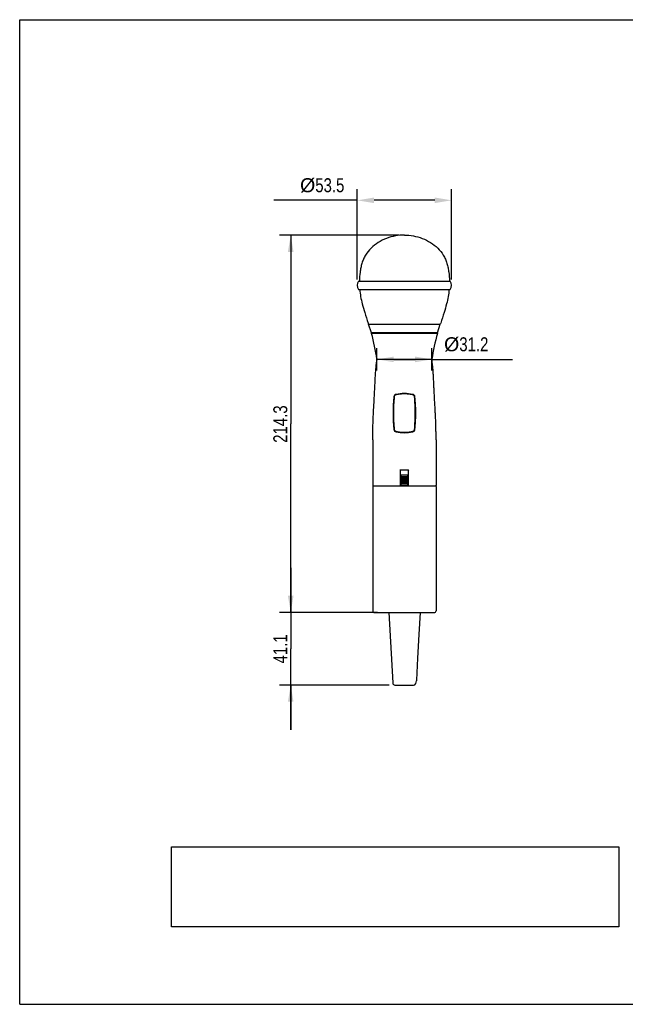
# Model space of a CAD drawing. Header units: inches. Extents: x 0 to 17, y 0 to 11.
# Tile 1 of 2: x 0 to 6.8, y 0 to 11. Entities that reach past the tile are written whole.
import ezdxf

# ---------------------------------------------------------------- set-up
doc = ezdxf.new("R2010")
doc.units = ezdxf.units.IN
doc.header["$LTSCALE"] = 0.935
doc.header["$MEASUREMENT"] = 0
doc.header["$PDMODE"] = 3
doc.header["$PDSIZE"] = 0.3125
doc.layers.get('0').update_dxf_attribs({"linetype": 'CONTINUOUS'})
doc.layers.get('Defpoints').update_dxf_attribs({"linetype": 'CONTINUOUS'})
doc.layers.add('02___PRT_ALL_AXES', color=7, linetype='CONTINUOUS')
doc.styles.get("Standard").update_dxf_attribs({"font": 'txt', "width": 0.8})
doc.dimstyles.new('DIMSTYLE_1', dxfattribs={"dimtxt": 0.15625, "dimasz": 0.1875, "dimexe": 0.125, "dimexo": 0.0625, "dimgap": 0.039062, "dimtad": 0, "dimtih": 1, "dimtoh": 1, "dimdec": 1, "dimlfac": 2, "dimzin": 4, "dimdsep": 46, "dimtxsty": 'Standard', "dimblk": '_FILLED', "dimblk1": '_FILLED', "dimblk2": '_FILLED', "dimcen": 0.09, "dimazin": 1, "dimtfac": 1, "dimtofl": 0, "dimtmove": 0, "dimatfit": 3, "dimldrblk": '_FILLED', "dimfxl": 1, "dimtolj": 1, "dimtzin": 4, "dimarcsym": 0})
doc.dimstyles.new('DIMSTYLE_2', dxfattribs={"dimtxt": 0.15625, "dimasz": 0.1875, "dimexe": 0.125, "dimexo": 0.0625, "dimgap": 0.039062, "dimtad": 0, "dimtih": 1, "dimtoh": 1, "dimlfac": 2, "dimzin": 4, "dimdsep": 46, "dimtxsty": 'Standard', "dimblk": '_FILLED', "dimblk1": '_FILLED', "dimblk2": '_FILLED', "dimcen": 0.09, "dimazin": 1, "dimtfac": 1, "dimtofl": 0, "dimtmove": 0, "dimatfit": 3, "dimldrblk": '_FILLED', "dimfxl": 1, "dimtolj": 1, "dimtzin": 4, "dimarcsym": 0})
picture_1 = doc.add_image_def('image1.jpg', size_in_pixel=(1154, 206))

# ---------------------------------------------------------------- blocks, each defined once
blk = doc.blocks.new('_FILLED')
at = {"color": 0, "linetype": 'ByBlock'}
blk.add_solid([(0, 0), (-1, 0.167), (-1, -0.167)], dxfattribs=at)
blk = doc.blocks.new('*D1')
at = {"color": 0, "linetype": 'Continuous', "lineweight": -2, "transparency": 16777216}
for p, q in [((3.991, 7.08), (3.991, 7.33)), ((4.605, 7.08), (4.605, 7.33)), ((4.178, 7.205), (4.417, 7.205)), ((4.605, 7.205), (5.507, 7.205))]:
    blk.add_line(p, q, dxfattribs=at)
at = {"layer": 'Defpoints', "color": 0, "linetype": 'Continuous', "transparency": 16777216}
for p in [(4.605, 7.205), (3.991, 7.017), (4.605, 7.017)]:
    blk.add_point(p, dxfattribs=at)
at = {"color": 0, "linetype": 'Continuous', "lineweight": -2, "transparency": 16777216, "xscale": 0.1875, "yscale": 0.1875, "zscale": 0.1875, "rotation": 180}
blk.add_blockref('_FILLED', (3.991, 7.205), dxfattribs=at)
at = {"color": 0, "linetype": 'Continuous', "lineweight": -2, "transparency": 16777216, "xscale": 0.1875, "yscale": 0.1875, "zscale": 0.1875}
blk.add_blockref('_FILLED', (4.605, 7.205), dxfattribs=at)
at = {"color": 0, "linetype": 'Continuous', "transparency": 16777216, "insert": (4.741, 7.452), "char_height": 0.15625, "width": 0.96084, "attachment_point": 1, "line_spacing_factor": 0.9}
blk.add_mtext('\\A1;{\\fArial|b0|i0|c0|p34;\\W1;%%C}31.2', dxfattribs=at)
blk = doc.blocks.new('*D2')
at = {"color": 7, "linetype": 'Continuous', "transparency": 16777216}
for p, q in [((4.235, 8.594), (2.903, 8.594)), ((3.028, 8.594), (3.028, 6.485)), ((3.028, 4.376), (3.028, 6.485)), ((3.902, 4.376), (2.903, 4.376))]:
    blk.add_line(p, q, dxfattribs=at)
at = {"color": 7, "linetype": 'Continuous', "transparency": 16777216, "xscale": 0.1875, "yscale": 0.1875, "zscale": 0.1875}
for p, rotation in [((3.028, 8.594), 90), ((3.028, 4.376), 270)]:
    blk.add_blockref('_FILLED', p, dxfattribs=dict(at, rotation=rotation))
at = {"color": 7, "linetype": 'Continuous', "transparency": 16777216, "insert": (2.833, 6.482), "char_height": 0.1562, "width": 0.625, "attachment_point": 2, "rotation": 90, "line_spacing_factor": 0.9}
blk.add_mtext('214.3', dxfattribs=at)
blk = doc.blocks.new('*D3')
at = {"color": 7, "linetype": 'Continuous', "transparency": 16777216}
for p, q in [((3.028, 4.376), (3.028, 4.876)), ((3.028, 4.876), (3.028, 3.971)), ((3.997, 4.376), (2.903, 4.376)), ((3.028, 3.067), (3.028, 3.971)), ((4.129, 3.567), (2.903, 3.567)), ((3.028, 3.567), (3.028, 3.067))]:
    blk.add_line(p, q, dxfattribs=at)
at = {"color": 7, "linetype": 'Continuous', "transparency": 16777216, "xscale": 0.1875, "yscale": 0.1875, "zscale": 0.1875}
for p, rotation in [((3.028, 4.376), 270), ((3.028, 3.567), 90)]:
    blk.add_blockref('_FILLED', p, dxfattribs=dict(at, rotation=rotation))
at = {"color": 7, "linetype": 'Continuous', "transparency": 16777216, "insert": (2.833, 3.971), "char_height": 0.1562, "width": 0.5, "attachment_point": 2, "rotation": 90, "line_spacing_factor": 0.9}
blk.add_mtext('41.1', dxfattribs=at)
blk = doc.blocks.new('*D4')
at = {"color": 0, "linetype": 'Continuous', "lineweight": -2, "transparency": 16777216}
for p, q in [((3.771, 8.096), (3.771, 9.107)), ((4.824, 8.096), (4.824, 9.107)), ((3.771, 8.982), (2.839, 8.982)), ((4.637, 8.982), (3.959, 8.982))]:
    blk.add_line(p, q, dxfattribs=at)
at = {"layer": 'Defpoints', "color": 0, "linetype": 'Continuous', "transparency": 16777216}
for p in [(4.824, 8.982), (3.771, 8.033), (4.824, 8.033)]:
    blk.add_point(p, dxfattribs=at)
at = {"color": 0, "linetype": 'Continuous', "lineweight": -2, "transparency": 16777216, "xscale": 0.1875, "yscale": 0.1875, "zscale": 0.1875, "rotation": 180}
blk.add_blockref('_FILLED', (3.771, 8.982), dxfattribs=at)
at = {"color": 0, "linetype": 'Continuous', "lineweight": -2, "transparency": 16777216, "xscale": 0.1875, "yscale": 0.1875, "zscale": 0.1875}
blk.add_blockref('_FILLED', (4.824, 8.982), dxfattribs=at)
at = {"color": 0, "linetype": 'Continuous', "transparency": 16777216, "insert": (3.627, 9.229), "char_height": 0.15625, "width": 0.96084, "attachment_point": 3, "line_spacing_factor": 0.9}
blk.add_mtext('\\A1;{\\fArial|b0|i0|c0|p34;\\W1;%%C}53.5', dxfattribs=at)

msp = doc.modelspace()

# ---------------------------------------------------------------- linework, layer by layer
at = {"color": 7, "linetype": 'Continuous'}
for p, q in [((0, 0), (0, 11)), ((0, 11), (17, 11)), ((3.8982, 7.6001), (4.6974, 7.6001)), ((4.6674, 7.5007), (3.9283, 7.5007)), ((3.9313, 7.4948), (3.9297, 7.5007)), ((4.6657, 7.4948), (3.9299, 7.4948)), ((4.6644, 7.4948), (4.666, 7.5007)), ((3.9443, 6.3064), (3.9443, 5.7973)), ((4.6513, 6.3064), (4.6513, 5.7973)), ((4.3416, 5.9661), (4.254, 5.9661)), ((4.2541, 5.7914), (4.2541, 5.9661)), ((4.3416, 5.9661), (4.3416, 5.7914)), ((4.3358, 5.912), (4.2634, 5.912)), ((4.2634, 5.802), (4.2634, 5.912)), ((4.3358, 5.8916), (4.2634, 5.8916)), ((4.3358, 5.8858), (4.2634, 5.8858)), ((4.3358, 5.8801), (4.2634, 5.8801)), ((4.3358, 5.8743), (4.2634, 5.8743)), ((4.3358, 5.8685), (4.2634, 5.8685)), ((4.3358, 5.8628), (4.2634, 5.8628)), ((4.2634, 5.857), (4.3358, 5.857)), ((4.2634, 5.8512), (4.3358, 5.8512)), ((4.2634, 5.8454), (4.3358, 5.8454)), ((4.2634, 5.8397), (4.3358, 5.8397)), ((4.2634, 5.8339), (4.3358, 5.8339)), ((4.3358, 5.802), (4.3358, 5.912)), ((3.9443, 5.7855), (3.9443, 4.3964)), ((3.9502, 5.7914), (4.6454, 5.7914)), ((4.2473, 5.7973), (4.2482, 5.7965)), ((4.2543, 5.7966), (4.3413, 5.7966)), ((4.2543, 5.7966), (4.2543, 5.7914)), ((4.2634, 5.8281), (4.3358, 5.8281)), ((4.2634, 5.8223), (4.3358, 5.8223)), ((4.2634, 5.802), (4.3358, 5.802)), ((4.3413, 5.7914), (4.3413, 5.7966)), ((4.3416, 5.7914), (4.3423, 5.7918)), ((4.3423, 5.7918), (4.3475, 5.7965)), ((4.6513, 5.7855), (4.6513, 4.3964)), ((3.9643, 4.3764), (4.6313, 4.3764)), ((4.1236, 4.3764), (4.1668, 3.5898)), ((4.1918, 3.5662), (4.4002, 3.5662)), ((4.4239, 3.5832), (4.4339, 3.6129)), ((0, 0), (17, 0))]:
    msp.add_line(p, q, dxfattribs=at)
msp.add_lwpolyline([(4.4352, 3.6196), (4.4484, 3.8673), (4.4627, 4.1333), (4.4757, 4.3764)], dxfattribs=at)
for centre, radius, start, end in [((3.9099, 7.6159), 0.0197, 197.52268, 233.49802), ((4.6857, 7.6159), 0.0197, 306.50198, 342.47732), ((4.0006, 7.1964), 0.01, 90, 171.453), ((4.5951, 7.1964), 0.01, 8.547, 90), ((4.2978, 6.3216), 0.5015, 79.31759, 100.68241), ((6.1493, 6.6045), 1.978, 174.7122, 185.2878), ((4.2106, 6.784), 0.031, 100.68241, 174.7122), ((4.3851, 6.784), 0.031, 5.2878, 79.31759), ((2.4463, 6.6045), 1.978, 354.7122, 5.2878), ((4.2106, 6.4251), 0.031, 185.2878, 259.31759), ((4.2978, 6.8875), 0.5015, 259.31759, 280.68241), ((4.3851, 6.4251), 0.031, 280.68241, 354.7122), ((4.318, 6.0423), 0.0996, 224.87201, 225.55552), ((4.2763, 6.0437), 0.1016, 314.45313, 315.12356), ((3.9502, 5.7973), 0.00591, 180, 269.975), ((3.9502, 5.7855), 0.00591, 89.99999, 180), ((4.2675, 5.878), 0.1142, 314.46688, 315.06305), ((4.6454, 5.7973), 0.00591, 270.02793, 360), ((4.6454, 5.7855), 0.00591, 0, 90.00001), ((3.9643, 4.3964), 0.02, 180, 270.00003), ((4.6313, 4.3964), 0.02, 269.99997, 360), ((4.1918, 3.5912), 0.025, 183.14642, 270), ((4.4002, 3.5912), 0.025, 270.00001, 341.42133), ((4.4102, 3.6209), 0.025, 341.41136, 356.9276)]:
    msp.add_arc(centre, radius, start, end, dxfattribs=at)
for points, knots in [([(3.9443, 6.3064), (3.9443, 6.325), (3.9445, 6.3622), (3.9452, 6.418), (3.9463, 6.4646), (3.9475, 6.5017), (3.9489, 6.5389), (3.951, 6.5854), (3.9549, 6.6597), (3.9592, 6.734), (3.9628, 6.799), (3.9648, 6.8362), (3.9662, 6.864), (3.9675, 6.8919), (3.9691, 6.9291), (3.9712, 6.9756), (3.9741, 7.0314), (3.9779, 7.087), (3.9832, 7.1426), (3.9879, 7.1795), (3.9907, 7.1979)], [0, 0, 0, 0, 0.0625074, 0.1250163, 0.1875177, 0.2187638, 0.2500074, 0.3124921, 0.3749793, 0.499973, 0.5624819, 0.59374, 0.6250008, 0.6562648, 0.6875306, 0.7500561, 0.8125578, 0.8750289, 0.9374894, 1, 1, 1, 1]), ([(4.6513, 6.3064), (4.6513, 6.325), (4.6512, 6.3622), (4.6505, 6.418), (4.6494, 6.4646), (4.6482, 6.5017), (4.6468, 6.5389), (4.6447, 6.5854), (4.6408, 6.6597), (4.6365, 6.734), (4.6328, 6.799), (4.6309, 6.8362), (4.6295, 6.864), (4.6282, 6.8919), (4.6266, 6.9291), (4.6245, 6.9756), (4.6216, 7.0314), (4.6178, 7.087), (4.6125, 7.1426), (4.6078, 7.1795), (4.605, 7.1979)], [0, 0, 0, 0, 0.0625074, 0.1250163, 0.1875177, 0.2187638, 0.2500074, 0.3124921, 0.3749793, 0.499973, 0.5624819, 0.59374, 0.6250008, 0.6562648, 0.6875306, 0.7500561, 0.8125578, 0.8750289, 0.9374894, 1, 1, 1, 1]), ([(4.1838, 6.4224), (4.1782, 6.4831), (4.1725, 6.6051), (4.1782, 6.7271), (4.1838, 6.7879)], [0, 0, 0, 0, 0.4997979, 1, 1, 1, 1]), ([(4.1841, 6.7879), (4.1785, 6.7271), (4.1728, 6.6052), (4.1784, 6.4832), (4.184, 6.4225)], [0, 0, 0, 0, 0.5001668, 1, 1, 1, 1]), ([(4.205, 6.8111), (4.2023, 6.8106), (4.197, 6.8087), (4.1904, 6.8034), (4.1856, 6.7963), (4.1841, 6.7907), (4.1838, 6.7879)], [0, 0, 0, 0, 0.2450789, 0.4930674, 0.7450851, 1, 1, 1, 1]), ([(4.2049, 6.8108), (4.2023, 6.8103), (4.1971, 6.8083), (4.1905, 6.8032), (4.1858, 6.7962), (4.1844, 6.7907), (4.1841, 6.7879)], [0, 0, 0, 0, 0.2457297, 0.494023, 0.7457536, 1, 1, 1, 1]), ([(4.2973, 6.8195), (4.2816, 6.8195), (4.2507, 6.818), (4.22, 6.8136), (4.2049, 6.8108)], [0, 0, 0, 0, 0.5047563, 1, 1, 1, 1]), ([(4.2974, 6.8198), (4.2817, 6.8198), (4.2507, 6.8184), (4.22, 6.814), (4.205, 6.8111)], [0, 0, 0, 0, 0.5055393, 1, 1, 1, 1]), ([(4.3898, 6.8108), (4.3747, 6.8136), (4.3439, 6.818), (4.3129, 6.8195), (4.2973, 6.8195)], [0, 0, 0, 0, 0.4956013, 1, 1, 1, 1]), ([(4.39, 6.8112), (4.3749, 6.814), (4.3441, 6.8184), (4.3131, 6.8198), (4.2974, 6.8198)], [0, 0, 0, 0, 0.4948483, 1, 1, 1, 1]), ([(4.4106, 6.7879), (4.4104, 6.7907), (4.4089, 6.7962), (4.4042, 6.8032), (4.3976, 6.8084), (4.3924, 6.8103), (4.3898, 6.8108)], [0, 0, 0, 0, 0.2538286, 0.5054904, 0.7539513, 1, 1, 1, 1]), ([(4.4112, 6.7879), (4.4109, 6.7907), (4.4094, 6.7963), (4.4046, 6.8035), (4.398, 6.8087), (4.3927, 6.8106), (4.39, 6.8112)], [0, 0, 0, 0, 0.254576, 0.506459, 0.7545768, 1, 1, 1, 1]), ([(4.4105, 6.4225), (4.4162, 6.4832), (4.4218, 6.6052), (4.4162, 6.7272), (4.4106, 6.7879)], [0, 0, 0, 0, 0.4998455, 1, 1, 1, 1]), ([(4.4112, 6.7879), (4.4168, 6.7271), (4.4224, 6.6051), (4.4167, 6.4831), (4.4111, 6.4224)], [0, 0, 0, 0, 0.5001896, 1, 1, 1, 1]), ([(4.2049, 6.3992), (4.2022, 6.3997), (4.1969, 6.4016), (4.1903, 6.4069), (4.1855, 6.414), (4.184, 6.4196), (4.1838, 6.4224)], [0, 0, 0, 0, 0.2461147, 0.4937682, 0.7449324, 1, 1, 1, 1]), ([(4.184, 6.4225), (4.1843, 6.4197), (4.1858, 6.4142), (4.1904, 6.4072), (4.197, 6.402), (4.2022, 6.4001), (4.2048, 6.3996)], [0, 0, 0, 0, 0.2543927, 0.5054243, 0.7533998, 1, 1, 1, 1]), ([(4.2048, 6.3996), (4.2199, 6.3968), (4.2506, 6.3924), (4.2816, 6.391), (4.2972, 6.391)], [0, 0, 0, 0, 0.49532, 1, 1, 1, 1]), ([(4.2049, 6.3992), (4.2199, 6.3963), (4.2507, 6.392), (4.2817, 6.3905), (4.2973, 6.3905)], [0, 0, 0, 0, 0.4946377, 1, 1, 1, 1]), ([(4.2972, 6.391), (4.3128, 6.391), (4.3438, 6.3924), (4.3746, 6.3968), (4.3897, 6.3996)], [0, 0, 0, 0, 0.5043253, 1, 1, 1, 1]), ([(4.2973, 6.3905), (4.313, 6.3905), (4.344, 6.392), (4.3748, 6.3963), (4.3899, 6.3992)], [0, 0, 0, 0, 0.5049817, 1, 1, 1, 1]), ([(4.3897, 6.3996), (4.3923, 6.4001), (4.3976, 6.402), (4.4041, 6.4072), (4.4088, 6.4142), (4.4103, 6.4197), (4.4105, 6.4225)], [0, 0, 0, 0, 0.2467924, 0.4948857, 0.7457948, 1, 1, 1, 1]), ([(4.4111, 6.4224), (4.4108, 6.4196), (4.4093, 6.414), (4.4046, 6.4069), (4.3979, 6.4016), (4.3926, 6.3997), (4.3899, 6.3992)], [0, 0, 0, 0, 0.2548584, 0.505876, 0.7536511, 1, 1, 1, 1]), ([(4.2482, 5.9712), (4.2485, 5.9709), (4.2491, 5.9703), (4.25, 5.9694), (4.2509, 5.9686), (4.2516, 5.968), (4.2521, 5.9675), (4.2525, 5.9672), (4.2529, 5.9669), (4.2532, 5.9666), (4.2535, 5.9664), (4.2537, 5.9662), (4.2539, 5.9661), (4.254, 5.9661), (4.254, 5.9661), (4.254, 5.9661)], [0, 0, 0, 0, 0.1621387, 0.3224862, 0.4782598, 0.6256924, 0.6948613, 0.7601328, 0.8203152, 0.8740698, 0.9200766, 0.9570764, 0.9839429, 0.9933211, 1, 1, 1, 1]), ([(4.3475, 5.9712), (4.3472, 5.9709), (4.3466, 5.9703), (4.3457, 5.9694), (4.3448, 5.9686), (4.3441, 5.968), (4.3435, 5.9675), (4.3432, 5.9672), (4.3428, 5.9669), (4.3425, 5.9666), (4.3422, 5.9664), (4.342, 5.9662), (4.3418, 5.9661), (4.3417, 5.9661), (4.3417, 5.9661), (4.3416, 5.9661)], [0, 0, 0, 0, 0.1626231, 0.3231851, 0.4789867, 0.6265792, 0.6957949, 0.7608843, 0.8208529, 0.8745005, 0.9204905, 0.9574224, 0.9840796, 0.9933501, 1, 1, 1, 1]), ([(4.2482, 5.7965), (4.2485, 5.7962), (4.2491, 5.7956), (4.25, 5.7947), (4.2509, 5.7939), (4.2516, 5.7933), (4.2521, 5.7928), (4.2525, 5.7925), (4.2529, 5.7922), (4.2532, 5.7919), (4.2535, 5.7917), (4.2537, 5.7916), (4.2539, 5.7915), (4.254, 5.7914), (4.254, 5.7914), (4.254, 5.7914)], [0, 0, 0, 0, 0.1625849, 0.3231631, 0.4789492, 0.6265458, 0.6957606, 0.7608668, 0.820828, 0.8744917, 0.9204794, 0.9574211, 0.984076, 0.9933496, 1, 1, 1, 1])]:
    msp.add_open_spline(points, degree=3, knots=knots, dxfattribs=at)
at = {"layer": '02___PRT_ALL_AXES', "color": 7, "linetype": 'Continuous'}
for p, q in [((3.786, 8.0804), (4.8096, 8.0804)), ((3.786, 7.9859), (4.8096, 7.9859)), ((3.9283, 7.5007), (3.8982, 7.6001)), ((4.6674, 7.5007), (4.6974, 7.6001)), ((3.9907, 7.2064), (4.605, 7.2064))]:
    msp.add_line(p, q, dxfattribs=at)
for centre, radius, start, end in [((3.8542, 8.0332), 0.083, 145.29195, 214.70805), ((4.7414, 8.0332), 0.083, 325.29195, 34.70805), ((1.6285, 6.8594), 2.3876, 8.35718, 15.43411), ((6.9672, 6.8594), 2.3876, 164.56589, 171.64282)]:
    msp.add_arc(centre, radius, start, end, dxfattribs=at)
for points, knots in [([(4.2978, 8.5942), (4.2642, 8.5942), (4.1961, 8.5874), (4.0971, 8.5591), (4.0044, 8.5134), (3.9232, 8.4509), (3.8697, 8.3848), (3.8392, 8.3251), (3.8219, 8.2776), (3.8095, 8.2285), (3.7986, 8.1628), (3.7956, 8.1131), (3.7953, 8.0804)], [0, 0, 0, 0, 0.1246249, 0.2521307, 0.379772, 0.5055228, 0.6291784, 0.6911042, 0.7534775, 0.8161632, 0.8786776, 1, 1, 1, 1]), ([(4.2978, 8.5942), (4.3315, 8.5942), (4.3996, 8.5874), (4.4986, 8.5591), (4.5913, 8.5134), (4.6725, 8.4509), (4.726, 8.3848), (4.7565, 8.3251), (4.7738, 8.2776), (4.7862, 8.2285), (4.7971, 8.1628), (4.8001, 8.1131), (4.8004, 8.0804)], [0, 0, 0, 0, 0.1246249, 0.2521307, 0.379772, 0.5055228, 0.6291784, 0.6911042, 0.7534775, 0.8161632, 0.8786776, 1, 1, 1, 1]), ([(3.7988, 7.9859), (3.8008, 7.9593), (3.8078, 7.9047), (3.8274, 7.8188), (3.8563, 7.7204), (3.8787, 7.6494), (3.8912, 7.61)], [0, 0, 0, 0, 0.2069408, 0.4246777, 0.6803474, 1, 1, 1, 1]), ([(4.7969, 7.9859), (4.7949, 7.9593), (4.7879, 7.9047), (4.7682, 7.8188), (4.7394, 7.7204), (4.717, 7.6494), (4.7045, 7.61)], [0, 0, 0, 0, 0.2069408, 0.4246777, 0.6803474, 1, 1, 1, 1])]:
    msp.add_open_spline(points, degree=3, knots=knots, dxfattribs=at)

# ---------------------------------------------------------------- dimensions: what is measured, and where the dimension line sits
at = {"color": 7, "linetype": 'Continuous'}
for base, p1, p2, text, dimstyle, picture, middle in [((4.8244, 8.9819), (3.7713, 8.0332), (4.8244, 8.0332), '{\\fArial|b0|i0|c0|p34;\\W1;%%C}53.5', 'DIMSTYLE_2', '*D4', (3.1461, 8.9819)), ((4.605, 7.205), (3.9907, 7.0175), (4.605, 7.0175), '{\\fArial|b0|i0|c0|p34;\\W1;%%C}31.2', 'DIMSTYLE_1', '*D1', (5.2211, 7.205))]:
    dim = msp.add_linear_dim(base=base, p1=p1, p2=p2, text=text, dimstyle=dimstyle, override={"dimtad": 1, "dimtih": 0, "dimtoh": 0}, dxfattribs=at)
    dim.commit()
    dim.dimension.update_dxf_attribs({"geometry": picture, "text_midpoint": middle, "dimtype": 160})
for base, p1, p2, picture, middle in [((3.0279, 8.5942), (3.9643, 4.3764), (4.2978, 8.5942), '*D2', (3.0279, 6.486)), ((3.0279, 4.3764), (4.192, 3.5666), (4.0593, 4.3764), '*D3', (3.0279, 3.9559))]:
    dim = msp.add_linear_dim(base=base, p1=p1, p2=p2, angle=90, dimstyle='DIMSTYLE_1', override={"dimtad": 1, "dimtih": 0, "dimtoh": 0}, dxfattribs=at)
    dim.commit()
    dim.dimension.update_dxf_attribs({"geometry": picture, "text_midpoint": middle, "dimtype": 160})

# ---------------------------------------------------------------- pictures from other files: only their frames are drawn
image = msp.add_image(picture_1, insert=(1.695, 0.865), size_in_units=(5, 0.8925))
image.dxf.flags = 7

doc.saveas('drawing.dxf')
